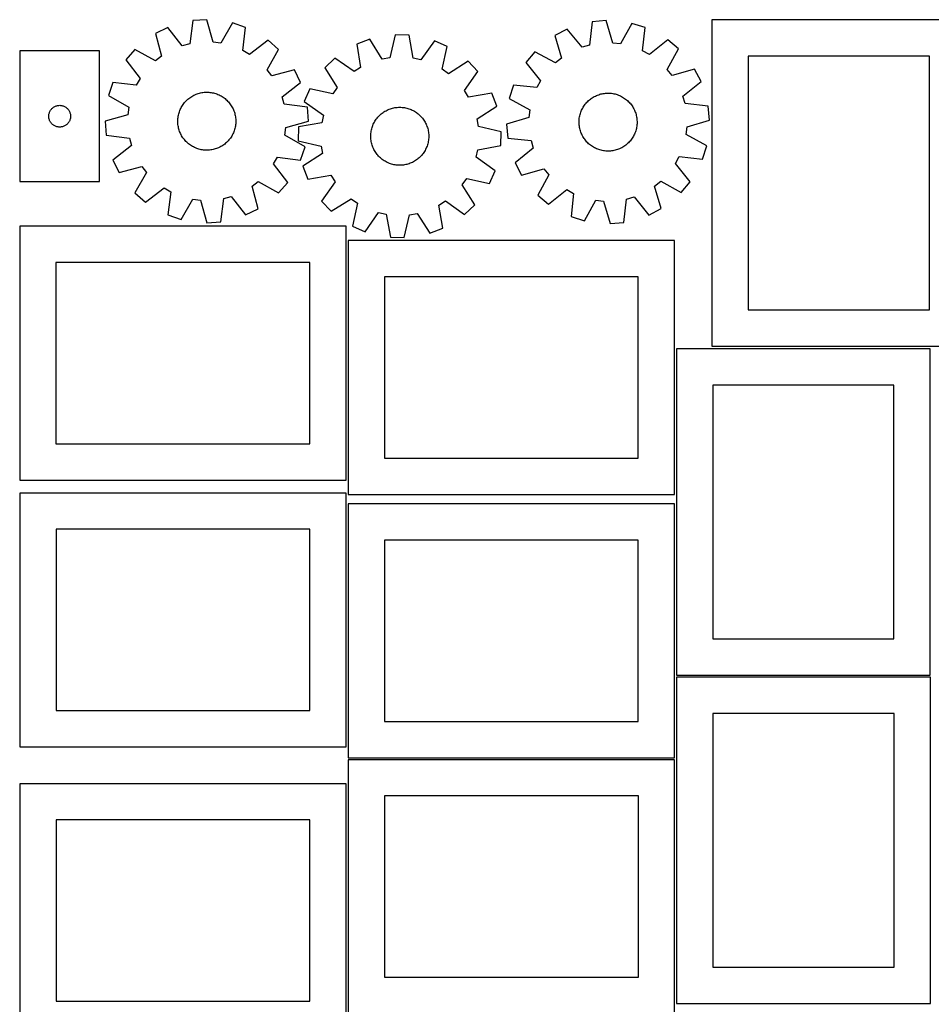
# Model space of a CAD drawing. Header units: millimetres. Extents: x 7 to 1243, y 7 to 1667.
# Tile 7 of 10: x 7 to 761, y 852 to 1667. Entities that reach past the tile are written whole.
import ezdxf

# ---------------------------------------------------------------- set-up
doc = ezdxf.new("R2010")
doc.units = ezdxf.units.MM
doc.layers.add('CUT', color=7, linetype='CONTINUOUS', true_color=0x000000)

msp = doc.modelspace()

# ---------------------------------------------------------------- linework, layer by layer
at = {"layer": 'CUT'}
for p, q in [((149.796918, 1666.099335), (147.262608, 1646.88945)), ((161.306029, 1666.890425), (149.796918, 1666.099335)), ((166.444908, 1648.207964), (161.306029, 1666.890425)), ((182.515065, 1664.166749), (172.822363, 1647.388968)), ((193.450835, 1660.493275), (182.515065, 1664.166749)), ((480.063574, 1665.096451), (477.91382, 1645.839738)), ((491.554569, 1666.117477), (480.063574, 1665.096451)), ((497.065926, 1647.541488), (491.554569, 1666.117477)), ((512.813819, 1663.818363), (503.45848, 1646.850155)), ((523.820844, 1660.364254), (512.813819, 1663.818363)), ((579.069597, 1666.712669), (579.069597, 1396.712669)), ((789.069597, 1666.712669), (579.069597, 1666.712669)), ((129.160018, 1660.499337), (118.829723, 1655.364118)), ((118.829723, 1655.364118), (123.839631, 1636.64666)), ((141.057191, 1645.205557), (129.160018, 1660.499337)), ((191.049071, 1641.266368), (193.450835, 1660.493275)), ((317.137459, 1654.352233), (312.840036, 1635.458463)), ((328.670446, 1654.077132), (317.137459, 1654.352233)), ((332.06213, 1634.999949), (328.670446, 1654.077132)), ((459.542756, 1659.084993), (449.31719, 1653.744275)), ((471.743309, 1644.032122), (459.542756, 1659.084993)), ((521.80395, 1641.093173), (523.820844, 1660.364254)), ((147.262608, 1646.88945), (141.057191, 1645.205557)), ((172.822363, 1647.388968), (166.444908, 1648.207964)), ((212.003123, 1649.86058), (196.627655, 1638.069168)), ((220.700679, 1642.281795), (212.003123, 1649.86058)), ((296.071606, 1650.681883), (285.311239, 1646.522561)), ((285.311239, 1646.522561), (288.571271, 1627.42244)), ((306.505636, 1634.354806), (296.071606, 1650.681883)), ((349.537338, 1649.406541), (338.336704, 1633.595525)), ((360.087151, 1644.738897), (349.537338, 1649.406541)), ((449.31719, 1653.744275), (454.700301, 1635.130717)), ((477.91382, 1645.839738), (471.743309, 1644.032122)), ((503.45848, 1646.850155), (497.065926, 1647.541488)), ((542.581996, 1650.104587), (527.445339, 1638.00814)), ((551.429331, 1642.7012), (542.581996, 1650.104587)), ((72.589567, 1641.024202), (6.589567, 1641.024202)), ((6.589567, 1641.024202), (6.589567, 1533.024202)), ((72.589567, 1533.024202), (72.589567, 1641.024202)), ((101.90674, 1642.292995), (94.327955, 1633.595439)), ((118.750971, 1632.716236), (101.90674, 1642.292995)), ((196.627655, 1638.069168), (191.049071, 1641.266368)), ((211.12392, 1625.437564), (220.700679, 1642.281795)), ((355.920137, 1625.815937), (360.087151, 1644.738897)), ((432.658911, 1640.337434), (425.255525, 1631.490099)), ((449.691237, 1631.099344), (432.658911, 1640.337434)), ((527.445339, 1638.00814), (521.80395, 1641.093173)), ((542.191241, 1625.668875), (551.429331, 1642.7012)), ((94.327955, 1633.595439), (106.119367, 1618.219971)), ((123.839631, 1636.64666), (118.750971, 1632.716236)), ((267.253511, 1635.070046), (258.903932, 1627.109519)), ((283.141399, 1623.978724), (267.253511, 1635.070046)), ((312.840036, 1635.458463), (306.505636, 1634.354806)), ((338.336704, 1633.595525), (332.06213, 1634.999949)), ((377.578288, 1632.43842), (361.179638, 1622.117243)), ((385.538815, 1624.08884), (377.578288, 1632.43842)), ((425.255525, 1631.490099), (437.351971, 1616.353442)), ((454.700301, 1635.130717), (449.691237, 1631.099344)), ((609.069597, 1636.712669), (609.069597, 1426.712669)), ((759.069597, 1636.712669), (609.069597, 1636.712669)), ((759.069597, 1426.712669), (759.069597, 1636.712669)), ((215.054344, 1620.348905), (211.12392, 1625.437564)), ((233.771803, 1625.358813), (215.054344, 1620.348905)), ((238.907021, 1615.028517), (233.771803, 1625.358813)), ((258.903932, 1627.109519), (269.225109, 1610.710869)), ((288.571271, 1627.42244), (283.141399, 1623.978724)), ((361.179638, 1622.117243), (355.920137, 1625.815937)), ((374.447493, 1608.200952), (385.538815, 1624.08884)), ((546.222614, 1620.659811), (542.191241, 1625.668875)), ((564.836171, 1626.042922), (546.222614, 1620.659811)), ((570.17689, 1615.817356), (564.836171, 1626.042922)), ((83.69526, 1615.04315), (80.021786, 1604.107381)), ((102.922167, 1612.641387), (83.69526, 1615.04315)), ((106.119367, 1618.219971), (102.922167, 1612.641387)), ((223.613241, 1603.131344), (238.907021, 1615.028517)), ((437.351971, 1616.353442), (434.266939, 1610.712054)), ((555.124019, 1603.616803), (570.17689, 1615.817356)), ((151.486342, 1604.793147), (152.387888, 1605.175128)), ((152.387888, 1605.175128), (153.304265, 1605.520018)), ((153.304265, 1605.520018), (154.233946, 1605.827243)), ((154.233946, 1605.827243), (155.175385, 1606.096292)), ((155.175385, 1606.096292), (156.127015, 1606.326717)), ((156.127015, 1606.326717), (157.087252, 1606.518135)), ((157.087252, 1606.518135), (158.054497, 1606.670227)), ((158.054497, 1606.670227), (159.027141, 1606.78274)), ((159.027141, 1606.78274), (160.003564, 1606.855487)), ((160.003564, 1606.855487), (160.982143, 1606.888346)), ((160.982143, 1606.888346), (161.961247, 1606.881262)), ((161.961247, 1606.881262), (162.939247, 1606.834249)), ((162.939247, 1606.834249), (163.914516, 1606.747383)), ((163.914516, 1606.747383), (164.88543, 1606.62081)), ((164.88543, 1606.62081), (165.850374, 1606.45474)), ((165.850374, 1606.45474), (166.80774, 1606.249449)), ((166.80774, 1606.249449), (167.755937, 1606.00528)), ((167.755937, 1606.00528), (168.693385, 1605.722638)), ((168.693385, 1605.722638), (169.618524, 1605.401994)), ((169.618524, 1605.401994), (170.529815, 1605.043882)), ((246.603454, 1609.618383), (241.935811, 1599.068569)), ((265.526414, 1605.451369), (246.603454, 1609.618383)), ((269.225109, 1610.710869), (265.526414, 1605.451369)), ((377.891209, 1602.77108), (374.447493, 1608.200952)), ((396.991329, 1606.031113), (377.891209, 1602.77108)), ((401.150652, 1595.270745), (396.991329, 1606.031113)), ((414.995858, 1612.728947), (411.541749, 1601.721922)), ((434.266939, 1610.712054), (414.995858, 1612.728947)), ((485.47262, 1604.84721), (486.405508, 1605.144558)), ((486.405508, 1605.144558), (487.349748, 1605.403607)), ((487.349748, 1605.403607), (488.303768, 1605.623926)), ((488.303768, 1605.623926), (489.265981, 1605.805149)), ((489.265981, 1605.805149), (490.234784, 1605.946974)), ((490.234784, 1605.946974), (491.208567, 1606.049164)), ((491.208567, 1606.049164), (492.185707, 1606.111551)), ((492.185707, 1606.111551), (493.164579, 1606.134029)), ((493.164579, 1606.134029), (494.143553, 1606.116562)), ((494.143553, 1606.116562), (495.121, 1606.059178)), ((495.121, 1606.059178), (496.095292, 1605.961973)), ((496.095292, 1605.961973), (497.06481, 1605.825109)), ((497.06481, 1605.825109), (498.027937, 1605.648814)), ((498.027937, 1605.648814), (498.983073, 1605.433381)), ((498.983073, 1605.433381), (499.928626, 1605.179169)), ((499.928626, 1605.179169), (500.863024, 1604.8866)), ((80.021786, 1604.107381), (96.799567, 1594.414679)), ((141.754335, 1596.82028), (142.338778, 1597.605851)), ((142.338778, 1597.605851), (142.954777, 1598.366929)), ((142.954777, 1598.366929), (143.601307, 1599.102248)), ((143.601307, 1599.102248), (144.277292, 1599.810584)), ((144.277292, 1599.810584), (144.981606, 1600.490758)), ((144.981606, 1600.490758), (145.713077, 1601.141638)), ((145.713077, 1601.141638), (146.470488, 1601.762141)), ((146.470488, 1601.762141), (147.252579, 1602.351234)), ((147.252579, 1602.351234), (148.058046, 1602.907936)), ((148.058046, 1602.907936), (148.88555, 1603.431321)), ((148.88555, 1603.431321), (149.733714, 1603.920517)), ((149.733714, 1603.920517), (150.601126, 1604.374711)), ((150.601126, 1604.374711), (151.486342, 1604.793147)), ((170.529815, 1605.043882), (171.42574, 1604.648898)), ((171.42574, 1604.648898), (172.304809, 1604.217698)), ((172.304809, 1604.217698), (173.165559, 1603.751002)), ((173.165559, 1603.751002), (174.006556, 1603.249585)), ((174.006556, 1603.249585), (174.826402, 1602.714283)), ((174.826402, 1602.714283), (175.623731, 1602.145986)), ((175.623731, 1602.145986), (176.397216, 1601.545639)), ((176.397216, 1601.545639), (177.14557, 1600.914243)), ((177.14557, 1600.914243), (177.867548, 1600.252848)), ((177.867548, 1600.252848), (178.561947, 1599.562555)), ((178.561947, 1599.562555), (179.227613, 1598.844513)), ((179.227613, 1598.844513), (179.863437, 1598.099917)), ((179.863437, 1598.099917), (180.46836, 1597.330006)), ((180.46836, 1597.330006), (181.041377, 1596.536062)), ((225.297134, 1596.925928), (223.613241, 1603.131344)), ((244.507019, 1594.391618), (225.297134, 1596.925928)), ((241.935811, 1599.068569), (257.746827, 1587.867935)), ((411.541749, 1601.721922), (428.509956, 1592.366583)), ((473.83107, 1596.270462), (474.423812, 1597.04979)), ((474.423812, 1597.04979), (475.047849, 1597.804292)), ((475.047849, 1597.804292), (475.702141, 1598.532712)), ((475.702141, 1598.532712), (476.385601, 1599.233839)), ((476.385601, 1599.233839), (477.097089, 1599.906505)), ((477.097089, 1599.906505), (477.835422, 1600.54959)), ((477.835422, 1600.54959), (478.599372, 1601.162025)), ((478.599372, 1601.162025), (479.387666, 1601.742789)), ((479.387666, 1601.742789), (480.198993, 1602.290917)), ((480.198993, 1602.290917), (481.032002, 1602.805496)), ((481.032002, 1602.805496), (481.885306, 1603.285669)), ((481.885306, 1603.285669), (482.757486, 1603.730638)), ((482.757486, 1603.730638), (483.64709, 1604.139661)), ((483.64709, 1604.139661), (484.552637, 1604.512059)), ((484.552637, 1604.512059), (485.47262, 1604.84721)), ((500.863024, 1604.8866), (501.78471, 1604.556162)), ((501.78471, 1604.556162), (502.692152, 1604.188405)), ((502.692152, 1604.188405), (503.583838, 1603.783941)), ((503.583838, 1603.783941), (504.458284, 1603.343443)), ((504.458284, 1603.343443), (505.314035, 1602.867643)), ((505.314035, 1602.867643), (506.149667, 1602.357335)), ((506.149667, 1602.357335), (506.963789, 1601.813367)), ((506.963789, 1601.813367), (507.755045, 1601.236646)), ((507.755045, 1601.236646), (508.52212, 1600.628129)), ((508.52212, 1600.628129), (509.263735, 1599.988832)), ((509.263735, 1599.988832), (509.978658, 1599.319817)), ((509.978658, 1599.319817), (510.665697, 1598.622198)), ((510.665697, 1598.622198), (511.32371, 1597.897136)), ((511.32371, 1597.897136), (511.9516, 1597.145838)), ((511.9516, 1597.145838), (512.548324, 1596.369555)), ((556.931635, 1597.446292), (555.124019, 1603.616803)), ((576.188348, 1595.296538), (556.931635, 1597.446292)), ((30.666564, 1588.198938), (30.7625, 1588.780015)), ((30.7625, 1588.780015), (30.896235, 1589.353573)), ((30.896235, 1589.353573), (31.067196, 1589.917157)), ((31.067196, 1589.917157), (31.274652, 1590.468353)), ((31.274652, 1590.468353), (31.517713, 1591.0048)), ((31.517713, 1591.0048), (31.795339, 1591.524202)), ((31.795339, 1591.524202), (32.106341, 1592.024334)), ((32.106341, 1592.024334), (32.449387, 1592.503055)), ((32.449387, 1592.503055), (32.823009, 1592.958314)), ((32.823009, 1592.958314), (33.225606, 1593.388163)), ((33.225606, 1593.388163), (33.655455, 1593.79076)), ((33.655455, 1593.79076), (34.110715, 1594.164382)), ((34.110715, 1594.164382), (34.589435, 1594.507429)), ((34.589435, 1594.507429), (35.089567, 1594.818431)), ((35.089567, 1594.818431), (35.608969, 1595.096057)), ((35.608969, 1595.096057), (36.145417, 1595.339118)), ((36.145417, 1595.339118), (36.696612, 1595.546573)), ((36.696612, 1595.546573), (37.260196, 1595.717534)), ((37.260196, 1595.717534), (37.833755, 1595.85127)), ((37.833755, 1595.85127), (38.414832, 1595.947206)), ((38.414832, 1595.947206), (39.000939, 1596.004932)), ((39.000939, 1596.004932), (39.589567, 1596.024202)), ((39.589567, 1596.024202), (40.178196, 1596.004932)), ((40.178196, 1596.004932), (40.764303, 1595.947206)), ((40.764303, 1595.947206), (41.34538, 1595.85127)), ((41.34538, 1595.85127), (41.918939, 1595.717534)), ((41.918939, 1595.717534), (42.482523, 1595.546573)), ((42.482523, 1595.546573), (43.033718, 1595.339118)), ((43.033718, 1595.339118), (43.570166, 1595.096057)), ((43.570166, 1595.096057), (44.089567, 1594.818431)), ((44.089567, 1594.818431), (44.5897, 1594.507429)), ((44.5897, 1594.507429), (45.06842, 1594.164382)), ((45.06842, 1594.164382), (45.52368, 1593.79076)), ((45.52368, 1593.79076), (45.953529, 1593.388163)), ((45.953529, 1593.388163), (46.356126, 1592.958314)), ((46.356126, 1592.958314), (46.729748, 1592.503055)), ((46.729748, 1592.503055), (47.072794, 1592.024334)), ((47.072794, 1592.024334), (47.383796, 1591.524202)), ((47.383796, 1591.524202), (47.661422, 1591.0048)), ((47.661422, 1591.0048), (47.904483, 1590.468353)), ((47.904483, 1590.468353), (48.111939, 1589.917157)), ((48.111939, 1589.917157), (48.2829, 1589.353573)), ((48.2829, 1589.353573), (48.416635, 1588.780015)), ((48.416635, 1588.780015), (48.512571, 1588.198938)), ((96.799567, 1594.414679), (95.980571, 1588.037223)), ((137.831559, 1587.92242), (138.056335, 1588.875399)), ((138.056335, 1588.875399), (138.319796, 1589.818418)), ((138.319796, 1589.818418), (138.621501, 1590.749905)), ((138.621501, 1590.749905), (138.96095, 1591.668311)), ((138.96095, 1591.668311), (139.337577, 1592.572108)), ((139.337577, 1592.572108), (139.750754, 1593.45979)), ((139.750754, 1593.45979), (140.199795, 1594.32988)), ((140.199795, 1594.32988), (140.683953, 1595.180931)), ((140.683953, 1595.180931), (141.20242, 1596.011525)), ((141.20242, 1596.011525), (141.754335, 1596.82028)), ((181.041377, 1596.536062), (181.581533, 1595.719407)), ((181.581533, 1595.719407), (182.087929, 1594.881398)), ((182.087929, 1594.881398), (182.559723, 1594.023432)), ((182.559723, 1594.023432), (182.996128, 1593.146936)), ((182.996128, 1593.146936), (183.39642, 1592.253369)), ((183.39642, 1592.253369), (183.759931, 1591.344218)), ((183.759931, 1591.344218), (184.086056, 1590.420997)), ((184.086056, 1590.420997), (184.374253, 1589.485242)), ((184.374253, 1589.485242), (184.624043, 1588.538511)), ((245.29811, 1582.882506), (244.507019, 1594.391618)), ((304.78146, 1588.213557), (305.519967, 1588.856442)), ((305.519967, 1588.856442), (306.284083, 1589.46867)), ((306.284083, 1589.46867), (307.072534, 1590.049221)), ((307.072534, 1590.049221), (307.884009, 1590.597129)), ((307.884009, 1590.597129), (308.717158, 1591.111482)), ((308.717158, 1591.111482), (309.570592, 1591.591425)), ((309.570592, 1591.591425), (310.442893, 1592.036157)), ((310.442893, 1592.036157), (311.332607, 1592.444939)), ((311.332607, 1592.444939), (312.238255, 1592.817091)), ((312.238255, 1592.817091), (313.158329, 1593.151994)), ((313.158329, 1593.151994), (314.091297, 1593.449089)), ((314.091297, 1593.449089), (315.035607, 1593.707882)), ((315.035607, 1593.707882), (315.989687, 1593.927943)), ((315.989687, 1593.927943), (316.951949, 1594.108905)), ((316.951949, 1594.108905), (317.920791, 1594.250467)), ((317.920791, 1594.250467), (318.894601, 1594.352394)), ((318.894601, 1594.352394), (319.871758, 1594.414516)), ((319.871758, 1594.414516), (320.850636, 1594.436729)), ((320.850636, 1594.436729), (321.829605, 1594.418996)), ((321.829605, 1594.418996), (322.807036, 1594.361348)), ((322.807036, 1594.361348), (323.781303, 1594.263879)), ((323.781303, 1594.263879), (324.750783, 1594.126753)), ((324.750783, 1594.126753), (325.713863, 1593.950197)), ((325.713863, 1593.950197), (326.66894, 1593.734505)), ((326.66894, 1593.734505), (327.614424, 1593.480036)), ((327.614424, 1593.480036), (328.548743, 1593.187215)), ((328.548743, 1593.187215), (329.47034, 1592.856527)), ((329.47034, 1592.856527), (330.377681, 1592.488524)), ((330.377681, 1592.488524), (331.269258, 1592.083818)), ((331.269258, 1592.083818), (332.143585, 1591.643083)), ((332.143585, 1591.643083), (332.999207, 1591.167052)), ((332.999207, 1591.167052), (333.834701, 1590.656518)), ((333.834701, 1590.656518), (334.648675, 1590.112329)), ((334.648675, 1590.112329), (335.439775, 1589.535393)), ((335.439775, 1589.535393), (336.206685, 1588.926669)), ((336.206685, 1588.926669), (336.948127, 1588.287171)), ((384.823575, 1584.836716), (401.150652, 1595.270745)), ((428.509956, 1592.366583), (427.818624, 1585.974029)), ((470.049014, 1588.365249), (470.322461, 1589.305421)), ((470.322461, 1589.305421), (470.634029, 1590.233656)), ((470.634029, 1590.233656), (470.9832, 1591.14841)), ((470.9832, 1591.14841), (471.369391, 1592.048161)), ((471.369391, 1592.048161), (471.79196, 1592.931411)), ((471.79196, 1592.931411), (472.250204, 1593.796689)), ((472.250204, 1593.796689), (472.743361, 1594.642557)), ((472.743361, 1594.642557), (473.270608, 1595.467606)), ((473.270608, 1595.467606), (473.83107, 1596.270462)), ((512.548324, 1596.369555), (513.112888, 1595.569578)), ((513.112888, 1595.569578), (513.644352, 1594.747239)), ((513.644352, 1594.747239), (514.141831, 1593.903907)), ((514.141831, 1593.903907), (514.604499, 1593.040985)), ((514.604499, 1593.040985), (515.031584, 1592.15991)), ((515.031584, 1592.15991), (515.422375, 1591.262147)), ((515.422375, 1591.262147), (515.776223, 1590.349192)), ((515.776223, 1590.349192), (516.092539, 1589.422564)), ((516.092539, 1589.422564), (516.370795, 1588.483805)), ((577.209373, 1583.805542), (576.188348, 1595.296538)), ((30.589567, 1587.024202), (30.608837, 1587.61283)), ((30.608837, 1586.435574), (30.589567, 1587.024202)), ((30.608837, 1587.61283), (30.666564, 1588.198938)), ((30.666564, 1585.849466), (30.608837, 1586.435574)), ((30.7625, 1585.268389), (30.666564, 1585.849466)), ((30.896235, 1584.694831), (30.7625, 1585.268389)), ((31.067196, 1584.131247), (30.896235, 1584.694831)), ((31.274652, 1583.580051), (31.067196, 1584.131247)), ((31.517713, 1583.043604), (31.274652, 1583.580051)), ((31.795339, 1582.524202), (31.517713, 1583.043604)), ((32.106341, 1582.02407), (31.795339, 1582.524202)), ((32.449387, 1581.545349), (32.106341, 1582.02407)), ((32.823009, 1581.09009), (32.449387, 1581.545349)), ((33.225606, 1580.660241), (32.823009, 1581.09009)), ((33.655455, 1580.257644), (33.225606, 1580.660241)), ((45.953529, 1580.660241), (45.52368, 1580.257644)), ((46.356126, 1581.09009), (45.953529, 1580.660241)), ((46.729748, 1581.545349), (46.356126, 1581.09009)), ((47.072794, 1582.02407), (46.729748, 1581.545349)), ((47.383796, 1582.524202), (47.072794, 1582.02407)), ((47.661422, 1583.043604), (47.383796, 1582.524202)), ((47.904483, 1583.580051), (47.661422, 1583.043604)), ((48.111939, 1584.131247), (47.904483, 1583.580051)), ((48.2829, 1584.694831), (48.111939, 1584.131247)), ((48.416635, 1585.268389), (48.2829, 1584.694831)), ((48.512571, 1585.849466), (48.416635, 1585.268389)), ((48.512571, 1588.198938), (48.570298, 1587.61283)), ((48.570298, 1586.435574), (48.512571, 1585.849466)), ((48.570298, 1587.61283), (48.589567, 1587.024202)), ((48.589567, 1587.024202), (48.570298, 1586.435574)), ((95.980571, 1588.037223), (77.29811, 1582.898345)), ((77.29811, 1582.898345), (78.089201, 1571.389233)), ((137.298738, 1583.064046), (137.325792, 1584.042802)), ((137.311629, 1582.085001), (137.298738, 1583.064046)), ((137.364442, 1581.107297), (137.311629, 1582.085001)), ((137.325792, 1584.042802), (137.392746, 1585.01964)), ((137.457091, 1580.13256), (137.364442, 1581.107297)), ((137.392746, 1585.01964), (137.499487, 1585.992934)), ((137.499487, 1585.992934), (137.64584, 1586.961065)), ((137.64584, 1586.961065), (137.831559, 1587.92242)), ((184.624043, 1588.538511), (184.835008, 1587.582378)), ((184.835008, 1587.582378), (185.006799, 1586.618437)), ((185.006799, 1586.618437), (185.139129, 1585.648291)), ((185.203474, 1580.761211), (185.096733, 1579.787917)), ((185.139129, 1585.648291), (185.231778, 1584.673554)), ((185.270428, 1581.738049), (185.203474, 1580.761211)), ((185.231778, 1584.673554), (185.284591, 1583.69585)), ((185.297482, 1582.716805), (185.270428, 1581.738049)), ((185.284591, 1583.69585), (185.297482, 1582.716805)), ((226.615649, 1577.743628), (245.29811, 1582.882506)), ((256.342402, 1581.593361), (237.26522, 1578.201677)), ((257.746827, 1587.867935), (256.342402, 1581.593361)), ((299.051633, 1580.356765), (299.474442, 1581.2399)), ((299.474442, 1581.2399), (299.93292, 1582.105055)), ((299.93292, 1582.105055), (300.426306, 1582.950789)), ((300.426306, 1582.950789), (300.953777, 1583.775695)), ((300.953777, 1583.775695), (301.514456, 1584.578399)), ((301.514456, 1584.578399), (302.107409, 1585.357566)), ((302.107409, 1585.357566), (302.73165, 1586.111899)), ((302.73165, 1586.111899), (303.38614, 1586.840142)), ((303.38614, 1586.840142), (304.069789, 1587.541084)), ((304.069789, 1587.541084), (304.78146, 1588.213557)), ((336.948127, 1588.287171), (337.662868, 1587.617962)), ((337.662868, 1587.617962), (338.349719, 1586.920157)), ((338.349719, 1586.920157), (339.007535, 1586.194917)), ((339.007535, 1586.194917), (339.635222, 1585.443449)), ((339.635222, 1585.443449), (340.231735, 1584.667004)), ((340.231735, 1584.667004), (340.796082, 1583.866874)), ((340.796082, 1583.866874), (341.327324, 1583.044391)), ((341.327324, 1583.044391), (341.824575, 1582.200925)), ((341.824575, 1582.200925), (342.287008, 1581.337877)), ((342.287008, 1581.337877), (342.713855, 1580.456686)), ((385.927231, 1578.502316), (384.823575, 1584.836716)), ((427.818624, 1585.974029), (409.242635, 1580.462673)), ((469.229823, 1582.562258), (469.267257, 1583.540672)), ((469.232329, 1581.583132), (469.229823, 1582.562258)), ((469.274771, 1580.604922), (469.232329, 1581.583132)), ((469.267257, 1583.540672), (469.344567, 1584.516745)), ((469.344567, 1584.516745), (469.461626, 1585.488852)), ((469.461626, 1585.488852), (469.618238, 1586.455376)), ((469.618238, 1586.455376), (469.814142, 1587.414707)), ((469.814142, 1587.414707), (470.049014, 1588.365249)), ((516.370795, 1588.483805), (516.610529, 1587.534478)), ((516.610529, 1587.534478), (516.811342, 1586.576162)), ((516.811342, 1586.576162), (516.972899, 1585.610452)), ((516.972899, 1585.610452), (517.094932, 1584.638957)), ((517.094932, 1584.638957), (517.177238, 1583.663293)), ((517.184752, 1580.727543), (517.107441, 1579.75147)), ((517.177238, 1583.663293), (517.219679, 1582.685083)), ((517.222185, 1581.705957), (517.184752, 1580.727543)), ((517.219679, 1582.685083), (517.222185, 1581.705957)), ((558.633384, 1578.294186), (577.209373, 1583.805542)), ((34.110715, 1579.884022), (33.655455, 1580.257644)), ((34.589435, 1579.540976), (34.110715, 1579.884022)), ((35.089567, 1579.229973), (34.589435, 1579.540976)), ((35.608969, 1578.952347), (35.089567, 1579.229973)), ((36.145417, 1578.709286), (35.608969, 1578.952347)), ((36.696612, 1578.501831), (36.145417, 1578.709286)), ((37.260196, 1578.33087), (36.696612, 1578.501831)), ((37.833755, 1578.197135), (37.260196, 1578.33087)), ((38.414832, 1578.101198), (37.833755, 1578.197135)), ((39.000939, 1578.043472), (38.414832, 1578.101198)), ((39.589567, 1578.024202), (39.000939, 1578.043472)), ((40.178196, 1578.043472), (39.589567, 1578.024202)), ((40.764303, 1578.101198), (40.178196, 1578.043472)), ((41.34538, 1578.197135), (40.764303, 1578.101198)), ((41.918939, 1578.33087), (41.34538, 1578.197135)), ((42.482523, 1578.501831), (41.918939, 1578.33087)), ((43.033718, 1578.709286), (42.482523, 1578.501831)), ((43.570166, 1578.952347), (43.033718, 1578.709286)), ((44.089567, 1579.229973), (43.570166, 1578.952347)), ((44.5897, 1579.540976), (44.089567, 1579.229973)), ((45.06842, 1579.884022), (44.5897, 1579.540976)), ((45.52368, 1580.257644), (45.06842, 1579.884022)), ((137.589421, 1579.162414), (137.457091, 1580.13256)), ((137.761212, 1578.198473), (137.589421, 1579.162414)), ((137.972177, 1577.24234), (137.761212, 1578.198473)), ((138.221967, 1576.295609), (137.972177, 1577.24234)), ((138.510164, 1575.359854), (138.221967, 1576.295609)), ((138.836289, 1574.436633), (138.510164, 1575.359854)), ((139.1998, 1573.527482), (138.836289, 1574.436633)), ((139.600092, 1572.633915), (139.1998, 1573.527482)), ((140.036497, 1571.757419), (139.600092, 1572.633915)), ((183.258643, 1573.208743), (182.845466, 1572.321061)), ((183.63527, 1574.11254), (183.258643, 1573.208743)), ((183.974719, 1575.030946), (183.63527, 1574.11254)), ((184.276424, 1575.962433), (183.974719, 1575.030946)), ((184.539885, 1576.905452), (184.276424, 1575.962433)), ((184.764661, 1577.858432), (184.539885, 1576.905452)), ((184.95038, 1578.819787), (184.764661, 1577.858432)), ((185.096733, 1579.787917), (184.95038, 1578.819787)), ((225.796653, 1571.366173), (226.615649, 1577.743628)), ((237.26522, 1578.201677), (236.990118, 1566.66869)), ((296.947195, 1571.849846), (297.024769, 1572.825898)), ((297.024769, 1572.825898), (297.142091, 1573.797974)), ((297.142091, 1573.797974), (297.298965, 1574.764455)), ((297.298965, 1574.764455), (297.49513, 1575.723733)), ((297.49513, 1575.723733), (297.730259, 1576.674211)), ((297.730259, 1576.674211), (298.003961, 1577.614308)), ((298.003961, 1577.614308), (298.31578, 1578.542459)), ((298.31578, 1578.542459), (298.665198, 1579.457119)), ((298.665198, 1579.457119), (299.051633, 1580.356765)), ((342.713855, 1580.456686), (343.104403, 1579.558818)), ((343.104403, 1579.558818), (343.458004, 1578.645768)), ((343.458004, 1578.645768), (343.774068, 1577.719054)), ((343.774068, 1577.719054), (344.05207, 1576.780219)), ((344.05207, 1576.780219), (344.291547, 1575.830827)), ((344.291547, 1575.830827), (344.4921, 1574.872457)), ((344.4921, 1574.872457), (344.653396, 1573.906704)), ((344.653396, 1573.906704), (344.775166, 1572.935175)), ((344.775166, 1572.935175), (344.857207, 1571.959489)), ((404.821002, 1574.204893), (385.927231, 1578.502316)), ((404.545901, 1562.671906), (404.821002, 1574.204893)), ((409.242635, 1580.462673), (410.263661, 1568.971677)), ((469.357076, 1579.629258), (469.274771, 1580.604922)), ((469.479109, 1578.657763), (469.357076, 1579.629258)), ((469.640666, 1577.692053), (469.479109, 1578.657763)), ((469.841479, 1576.733737), (469.640666, 1577.692053)), ((470.081213, 1575.78441), (469.841479, 1576.733737)), ((470.35947, 1574.845651), (470.081213, 1575.78441)), ((470.675785, 1573.919023), (470.35947, 1574.845651)), ((471.029633, 1573.006068), (470.675785, 1573.919023)), ((471.420425, 1572.108305), (471.029633, 1573.006068)), ((515.468809, 1573.119805), (515.082618, 1572.220054)), ((515.817979, 1574.034559), (515.468809, 1573.119805)), ((516.129547, 1574.962794), (515.817979, 1574.034559)), ((516.402994, 1575.902966), (516.129547, 1574.962794)), ((516.637866, 1576.853508), (516.402994, 1575.902966)), ((516.833771, 1577.812839), (516.637866, 1576.853508)), ((516.990383, 1578.779363), (516.833771, 1577.812839)), ((517.107441, 1579.75147), (516.990383, 1578.779363)), ((557.942052, 1571.901632), (558.633384, 1578.294186)), ((78.089201, 1571.389233), (97.299086, 1568.854923)), ((97.299086, 1568.854923), (98.982979, 1562.649507)), ((140.508291, 1570.899453), (140.036497, 1571.757419)), ((141.014687, 1570.061445), (140.508291, 1570.899453)), ((141.554843, 1569.244789), (141.014687, 1570.061445)), ((142.12786, 1568.450845), (141.554843, 1569.244789)), ((142.732783, 1567.680934), (142.12786, 1568.450845)), ((143.368607, 1566.936338), (142.732783, 1567.680934)), ((144.034272, 1566.218296), (143.368607, 1566.936338)), ((144.728672, 1565.528003), (144.034272, 1566.218296)), ((145.45065, 1564.866608), (144.728672, 1565.528003)), ((146.199004, 1564.235212), (145.45065, 1564.866608)), ((176.883143, 1564.639213), (176.125732, 1564.01871)), ((177.614614, 1565.290093), (176.883143, 1564.639213)), ((178.318928, 1565.970267), (177.614614, 1565.290093)), ((178.994913, 1566.678603), (178.318928, 1565.970267)), ((179.641443, 1567.413922), (178.994913, 1566.678603)), ((180.257442, 1568.175), (179.641443, 1567.413922)), ((180.841885, 1568.960571), (180.257442, 1568.175)), ((181.3938, 1569.769326), (180.841885, 1568.960571)), ((181.912267, 1570.599921), (181.3938, 1569.769326)), ((182.396425, 1571.450971), (181.912267, 1570.599921)), ((182.845466, 1572.321061), (182.396425, 1571.450971)), ((242.574434, 1561.673471), (225.796653, 1571.366173)), ((236.990118, 1566.66869), (255.883889, 1562.371267)), ((296.909496, 1570.871442), (296.947195, 1571.849846)), ((296.911737, 1569.892315), (296.909496, 1570.871442)), ((296.953913, 1568.914094), (296.911737, 1569.892315)), ((297.035954, 1567.938407), (296.953913, 1568.914094)), ((297.157724, 1566.966879), (297.035954, 1567.938407)), ((297.31902, 1566.001126), (297.157724, 1566.966879)), ((297.519573, 1565.042756), (297.31902, 1566.001126)), ((297.75905, 1564.093363), (297.519573, 1565.042756)), ((344.315991, 1565.14985), (344.080862, 1564.199372)), ((344.512155, 1566.109128), (344.315991, 1565.14985)), ((344.669029, 1567.075609), (344.512155, 1566.109128)), ((344.786351, 1568.047685), (344.669029, 1567.075609)), ((344.863926, 1569.023737), (344.786351, 1568.047685)), ((344.857207, 1571.959489), (344.899383, 1570.981268)), ((344.901624, 1570.002141), (344.863926, 1569.023737)), ((344.899383, 1570.981268), (344.901624, 1570.002141)), ((410.263661, 1568.971677), (429.520373, 1566.821923)), ((429.520373, 1566.821923), (431.32799, 1560.651412)), ((471.84751, 1571.22723), (471.420425, 1572.108305)), ((472.310177, 1570.364308), (471.84751, 1571.22723)), ((472.807657, 1569.520976), (472.310177, 1570.364308)), ((473.339121, 1568.698637), (472.807657, 1569.520976)), ((473.903684, 1567.89866), (473.339121, 1568.698637)), ((474.500408, 1567.122377), (473.903684, 1567.89866)), ((475.128299, 1566.371079), (474.500408, 1567.122377)), ((475.786311, 1565.646017), (475.128299, 1566.371079)), ((476.473351, 1564.948398), (475.786311, 1565.646017)), ((477.188273, 1564.279383), (476.473351, 1564.948398)), ((509.354919, 1564.36171), (508.616586, 1563.718625)), ((510.066408, 1565.034376), (509.354919, 1564.36171)), ((510.749867, 1565.735503), (510.066408, 1565.034376)), ((511.40416, 1566.463923), (510.749867, 1565.735503)), ((512.028196, 1567.218425), (511.40416, 1566.463923)), ((512.620939, 1567.997753), (512.028196, 1567.218425)), ((513.1814, 1568.800609), (512.620939, 1567.997753)), ((513.708648, 1569.625658), (513.1814, 1568.800609)), ((514.201804, 1570.471526), (513.708648, 1569.625658)), ((514.660048, 1571.336804), (514.201804, 1570.471526)), ((515.082618, 1572.220054), (514.660048, 1571.336804)), ((574.910259, 1562.546293), (557.942052, 1571.901632)), ((98.982979, 1562.649507), (83.689199, 1550.752334)), ((146.972489, 1563.634865), (146.199004, 1564.235212)), ((147.769818, 1563.066568), (146.972489, 1563.634865)), ((148.589664, 1562.531266), (147.769818, 1563.066568)), ((149.430661, 1562.029849), (148.589664, 1562.531266)), ((150.291411, 1561.563153), (149.430661, 1562.029849)), ((151.17048, 1561.131954), (150.291411, 1561.563153)), ((152.066405, 1560.736969), (151.17048, 1561.131954)), ((152.977696, 1560.378857), (152.066405, 1560.736969)), ((153.902835, 1560.058213), (152.977696, 1560.378857)), ((154.840283, 1559.775572), (153.902835, 1560.058213)), ((155.78848, 1559.531402), (154.840283, 1559.775572)), ((156.745846, 1559.326112), (155.78848, 1559.531402)), ((157.71079, 1559.160041), (156.745846, 1559.326112)), ((158.681704, 1559.033468), (157.71079, 1559.160041)), ((159.656973, 1558.946602), (158.681704, 1559.033468)), ((160.634973, 1558.899589), (159.656973, 1558.946602)), ((161.614077, 1558.892506), (160.634973, 1558.899589)), ((162.592656, 1558.925365), (161.614077, 1558.892506)), ((163.569079, 1558.998111), (162.592656, 1558.925365)), ((164.541723, 1559.110624), (163.569079, 1558.998111)), ((165.508968, 1559.262716), (164.541723, 1559.110624)), ((166.469205, 1559.454134), (165.508968, 1559.262716)), ((167.420835, 1559.684559), (166.469205, 1559.454134)), ((168.362274, 1559.953608), (167.420835, 1559.684559)), ((169.291955, 1560.260834), (168.362274, 1559.953608)), ((170.208332, 1560.605724), (169.291955, 1560.260834)), ((171.109878, 1560.987704), (170.208332, 1560.605724)), ((171.995094, 1561.40614), (171.109878, 1560.987704)), ((172.862506, 1561.860334), (171.995094, 1561.40614)), ((173.71067, 1562.349531), (172.862506, 1561.860334)), ((174.538174, 1562.872915), (173.71067, 1562.349531)), ((175.343641, 1563.429618), (174.538174, 1562.872915)), ((176.125732, 1564.01871), (175.343641, 1563.429618)), ((238.90096, 1550.737701), (242.574434, 1561.673471)), ((255.883889, 1562.371267), (256.987546, 1556.036867)), ((298.037052, 1563.154529), (297.75905, 1564.093363)), ((298.353117, 1562.227815), (298.037052, 1563.154529)), ((298.706717, 1561.314765), (298.353117, 1562.227815)), ((299.097266, 1560.416896), (298.706717, 1561.314765)), ((299.524112, 1559.535706), (299.097266, 1560.416896)), ((299.986546, 1558.672658), (299.524112, 1559.535706)), ((300.483797, 1557.829191), (299.986546, 1558.672658)), ((301.015038, 1557.006709), (300.483797, 1557.829191)), ((301.579385, 1556.206579), (301.015038, 1557.006709)), ((302.175898, 1555.430134), (301.579385, 1556.206579)), ((340.296665, 1556.295184), (339.703711, 1555.516017)), ((340.857344, 1557.097888), (340.296665, 1556.295184)), ((341.384815, 1557.922794), (340.857344, 1557.097888)), ((341.8782, 1558.768528), (341.384815, 1557.922794)), ((342.336679, 1559.633683), (341.8782, 1558.768528)), ((342.759487, 1560.516818), (342.336679, 1559.633683)), ((343.145922, 1561.416464), (342.759487, 1560.516818)), ((343.49534, 1562.331124), (343.145922, 1561.416464)), ((343.807159, 1563.259275), (343.49534, 1562.331124)), ((344.080862, 1564.199372), (343.807159, 1563.259275)), ((384.064294, 1553.005648), (385.468718, 1559.280222)), ((385.468718, 1559.280222), (404.545901, 1562.671906)), ((431.32799, 1560.651412), (416.275119, 1548.450859)), ((477.929888, 1563.640086), (477.188273, 1564.279383)), ((478.696963, 1563.031569), (477.929888, 1563.640086)), ((479.488219, 1562.454848), (478.696963, 1563.031569)), ((480.302341, 1561.91088), (479.488219, 1562.454848)), ((481.137973, 1561.400572), (480.302341, 1561.91088)), ((481.993724, 1560.924772), (481.137973, 1561.400572)), ((482.868171, 1560.484274), (481.993724, 1560.924772)), ((483.759857, 1560.07981), (482.868171, 1560.484274)), ((484.667298, 1559.712053), (483.759857, 1560.07981)), ((485.588984, 1559.381615), (484.667298, 1559.712053)), ((486.523382, 1559.089046), (485.588984, 1559.381615)), ((487.468935, 1558.834834), (486.523382, 1559.089046)), ((488.424071, 1558.619401), (487.468935, 1558.834834)), ((489.387199, 1558.443106), (488.424071, 1558.619401)), ((490.356716, 1558.306242), (489.387199, 1558.443106)), ((491.331009, 1558.209037), (490.356716, 1558.306242)), ((492.308455, 1558.151653), (491.331009, 1558.209037)), ((493.287429, 1558.134186), (492.308455, 1558.151653)), ((494.266301, 1558.156664), (493.287429, 1558.134186)), ((495.243441, 1558.219051), (494.266301, 1558.156664)), ((496.217224, 1558.321241), (495.243441, 1558.219051)), ((497.186028, 1558.463066), (496.217224, 1558.321241)), ((498.148241, 1558.644289), (497.186028, 1558.463066)), ((499.102261, 1558.864608), (498.148241, 1558.644289)), ((500.0465, 1559.123657), (499.102261, 1558.864608)), ((500.979388, 1559.421005), (500.0465, 1559.123657)), ((501.899371, 1559.756156), (500.979388, 1559.421005)), ((502.804918, 1560.128554), (501.899371, 1559.756156)), ((503.694522, 1560.537577), (502.804918, 1560.128554)), ((504.566702, 1560.982546), (503.694522, 1560.537577)), ((505.420007, 1561.462719), (504.566702, 1560.982546)), ((506.253015, 1561.977298), (505.420007, 1561.462719)), ((507.064342, 1562.525426), (506.253015, 1561.977298)), ((507.852636, 1563.10619), (507.064342, 1562.525426)), ((508.616586, 1563.718625), (507.852636, 1563.10619)), ((571.45615, 1551.539268), (574.910259, 1562.546293)), ((83.689199, 1550.752334), (88.824417, 1540.422039)), ((216.476853, 1547.56088), (219.674053, 1553.139464)), ((219.674053, 1553.139464), (238.90096, 1550.737701)), ((256.987546, 1556.036867), (240.660469, 1545.602838)), ((302.803586, 1554.678666), (302.175898, 1555.430134)), ((303.461402, 1553.953426), (302.803586, 1554.678666)), ((304.148252, 1553.255621), (303.461402, 1553.953426)), ((304.862993, 1552.586412), (304.148252, 1553.255621)), ((305.604435, 1551.946914), (304.862993, 1552.586412)), ((306.371345, 1551.33819), (305.604435, 1551.946914)), ((307.162445, 1550.761254), (306.371345, 1551.33819)), ((307.97642, 1550.217065), (307.162445, 1550.761254)), ((308.811913, 1549.706531), (307.97642, 1550.217065)), ((309.667536, 1549.2305), (308.811913, 1549.706531)), ((310.541863, 1548.789765), (309.667536, 1549.2305)), ((311.433439, 1548.385059), (310.541863, 1548.789765)), ((312.340781, 1548.017056), (311.433439, 1548.385059)), ((329.572865, 1548.056492), (328.652791, 1547.721589)), ((330.478513, 1548.428644), (329.572865, 1548.056492)), ((331.368228, 1548.837426), (330.478513, 1548.428644)), ((332.240528, 1549.282158), (331.368228, 1548.837426)), ((333.093963, 1549.762101), (332.240528, 1549.282158)), ((333.927111, 1550.276454), (333.093963, 1549.762101)), ((334.738586, 1550.824362), (333.927111, 1550.276454)), ((335.527038, 1551.404913), (334.738586, 1550.824362)), ((336.291153, 1552.017141), (335.527038, 1551.404913)), ((337.029661, 1552.660026), (336.291153, 1552.017141)), ((337.741331, 1553.332499), (337.029661, 1552.660026)), ((338.42498, 1554.033441), (337.741331, 1553.332499)), ((339.07947, 1554.761684), (338.42498, 1554.033441)), ((339.703711, 1555.516017), (339.07947, 1554.761684)), ((399.87531, 1541.805014), (384.064294, 1553.005648)), ((416.275119, 1548.450859), (421.615837, 1538.225293)), ((549.100037, 1547.914773), (552.18507, 1553.556161)), ((552.18507, 1553.556161), (571.45615, 1551.539268)), ((88.824417, 1540.422039), (107.541876, 1545.431946)), ((111.4723, 1540.343287), (101.895541, 1523.499056)), ((107.541876, 1545.431946), (111.4723, 1540.343287)), ((228.268265, 1532.185412), (216.476853, 1547.56088)), ((240.660469, 1545.602838), (244.819791, 1534.84247)), ((313.262378, 1547.686368), (312.340781, 1548.017056)), ((314.196696, 1547.393546), (313.262378, 1547.686368)), ((315.14218, 1547.139078), (314.196696, 1547.393546)), ((316.097257, 1546.923386), (315.14218, 1547.139078)), ((317.060337, 1546.74683), (316.097257, 1546.923386)), ((318.029817, 1546.609704), (317.060337, 1546.74683)), ((319.004084, 1546.512235), (318.029817, 1546.609704)), ((319.981515, 1546.454587), (319.004084, 1546.512235)), ((320.960484, 1546.436854), (319.981515, 1546.454587)), ((321.939362, 1546.459067), (320.960484, 1546.436854)), ((322.916519, 1546.521189), (321.939362, 1546.459067)), ((323.890329, 1546.623116), (322.916519, 1546.521189)), ((324.859172, 1546.764678), (323.890329, 1546.623116)), ((325.821433, 1546.94564), (324.859172, 1546.764678)), ((326.775513, 1547.165701), (325.821433, 1546.94564)), ((327.719823, 1547.424494), (326.775513, 1547.165701)), ((328.652791, 1547.721589), (327.719823, 1547.424494)), ((395.207666, 1531.2552), (399.87531, 1541.805014)), ((421.615837, 1538.225293), (440.229395, 1543.608404)), ((440.229395, 1543.608404), (444.260767, 1538.59934)), ((561.196483, 1532.778116), (549.100037, 1547.914773)), ((6.589567, 1533.024202), (72.589567, 1533.024202)), ((198.756589, 1529.134191), (203.845249, 1533.064615)), ((203.845249, 1533.064615), (220.68948, 1523.487856)), ((220.68948, 1523.487856), (228.268265, 1532.185412)), ((244.819791, 1534.84247), (263.919911, 1538.102503)), ((267.363627, 1532.672631), (256.272305, 1516.784743)), ((263.919911, 1538.102503), (267.363627, 1532.672631)), ((372.586012, 1530.162714), (376.284706, 1535.422214)), ((376.284706, 1535.422214), (395.207666, 1531.2552)), ((444.260767, 1538.59934), (435.022677, 1521.567015)), ((531.751707, 1529.137498), (536.760772, 1533.168871)), ((536.760772, 1533.168871), (553.793097, 1523.930781)), ((553.793097, 1523.930781), (561.196483, 1532.778116)), ((110.593097, 1515.920271), (125.968565, 1527.711683)), ((125.968565, 1527.711683), (131.547149, 1524.514483)), ((131.547149, 1524.514483), (129.145385, 1505.287576)), ((203.766497, 1510.416733), (198.756589, 1529.134191)), ((382.907188, 1513.764064), (372.586012, 1530.162714)), ((443.870012, 1514.163628), (459.00667, 1526.260075)), ((459.00667, 1526.260075), (464.648058, 1523.175042)), ((537.134818, 1510.52394), (531.751707, 1529.137498)), ((101.895541, 1523.499056), (110.593097, 1515.920271)), ((140.081155, 1501.614102), (149.773857, 1518.391883)), ((149.773857, 1518.391883), (156.151312, 1517.572887)), ((156.151312, 1517.572887), (161.290191, 1498.890426)), ((172.799302, 1499.681516), (175.333612, 1518.891402)), ((175.333612, 1518.891402), (181.539029, 1520.575294)), ((181.539029, 1520.575294), (193.436202, 1505.281515)), ((256.272305, 1516.784743), (264.232832, 1508.435163)), ((264.232832, 1508.435163), (280.631482, 1518.75634)), ((280.631482, 1518.75634), (285.890983, 1515.057646)), ((353.239849, 1513.451143), (358.669721, 1516.894859)), ((358.669721, 1516.894859), (374.557609, 1505.803536)), ((435.022677, 1521.567015), (443.870012, 1514.163628)), ((464.648058, 1523.175042), (462.631165, 1503.903961)), ((473.63819, 1500.449852), (482.993528, 1517.41806)), ((482.993528, 1517.41806), (489.386082, 1516.726727)), ((489.386082, 1516.726727), (494.897439, 1498.150738)), ((506.388434, 1499.171764), (508.538188, 1518.428477)), ((508.538188, 1518.428477), (514.7087, 1520.236093)), ((514.7087, 1520.236093), (526.909253, 1505.183222)), ((193.436202, 1505.281515), (203.766497, 1510.416733)), ((285.890983, 1515.057646), (281.723969, 1496.134686)), ((356.499881, 1494.351022), (353.239849, 1513.451143)), ((374.557609, 1505.803536), (382.907188, 1513.764064)), ((526.909253, 1505.183222), (537.134818, 1510.52394)), ((129.145385, 1505.287576), (140.081155, 1501.614102)), ((161.290191, 1498.890426), (172.799302, 1499.681516)), ((292.273783, 1491.467042), (303.474416, 1507.278058)), ((303.474416, 1507.278058), (309.748991, 1505.873634)), ((309.748991, 1505.873634), (313.140675, 1486.796451)), ((324.673662, 1486.521349), (328.971084, 1505.41512)), ((328.971084, 1505.41512), (335.305485, 1506.518777)), ((335.305485, 1506.518777), (345.739514, 1490.1917)), ((462.631165, 1503.903961), (473.63819, 1500.449852)), ((494.897439, 1498.150738), (506.388434, 1499.171764)), ((276.525354, 1495.966347), (6.525354, 1495.966347)), ((6.525354, 1495.966347), (6.525354, 1285.966347)), ((276.525354, 1285.966347), (276.525354, 1495.966347)), ((281.723969, 1496.134686), (292.273783, 1491.467042)), ((345.739514, 1490.1917), (356.499881, 1494.351022)), ((548.188806, 1484.072792), (278.188806, 1484.072792)), ((278.188806, 1484.072792), (278.188806, 1274.072792)), ((313.140675, 1486.796451), (324.673662, 1486.521349)), ((548.188806, 1274.072792), (548.188806, 1484.072792)), ((246.525354, 1465.966347), (36.525354, 1465.966347)), ((36.525354, 1465.966347), (36.525354, 1315.966347)), ((246.525354, 1315.966347), (246.525354, 1465.966347)), ((518.188806, 1454.072792), (308.188806, 1454.072792)), ((308.188806, 1454.072792), (308.188806, 1304.072792)), ((518.188806, 1304.072792), (518.188806, 1454.072792)), ((609.069597, 1426.712669), (759.069597, 1426.712669)), ((549.779741, 1394.526878), (549.779741, 1124.526878)), ((759.779741, 1394.526878), (549.779741, 1394.526878)), ((579.069597, 1396.712669), (789.069597, 1396.712669)), ((759.779741, 1124.526878), (759.779741, 1394.526878)), ((579.779741, 1364.526878), (579.779741, 1154.526878)), ((729.779741, 1364.526878), (579.779741, 1364.526878)), ((729.779741, 1154.526878), (729.779741, 1364.526878)), ((36.525354, 1315.966347), (246.525354, 1315.966347)), ((308.188806, 1304.072792), (518.188806, 1304.072792)), ((6.525354, 1285.966347), (276.525354, 1285.966347)), ((276.656463, 1275.175079), (6.656463, 1275.175079)), ((6.656463, 1275.175079), (6.656463, 1065.175079)), ((276.656463, 1065.175079), (276.656463, 1275.175079)), ((278.188806, 1274.072792), (548.188806, 1274.072792)), ((548.168182, 1266.181915), (278.168182, 1266.181915)), ((278.168182, 1266.181915), (278.168182, 1056.181915)), ((548.168182, 1056.181915), (548.168182, 1266.181915)), ((246.656463, 1245.175079), (36.656463, 1245.175079)), ((36.656463, 1245.175079), (36.656463, 1095.175079)), ((246.656463, 1095.175079), (246.656463, 1245.175079)), ((518.168182, 1236.181915), (308.168182, 1236.181915)), ((308.168182, 1236.181915), (308.168182, 1086.181915)), ((518.168182, 1086.181915), (518.168182, 1236.181915)), ((579.779741, 1154.526878), (729.779741, 1154.526878)), ((549.779741, 1124.526878), (759.779741, 1124.526878)), ((759.863249, 1122.832308), (549.863249, 1122.832308)), ((549.863249, 1122.832308), (549.863249, 852.832308)), ((759.863249, 852.832308), (759.863249, 1122.832308)), ((36.656463, 1095.175079), (246.656463, 1095.175079)), ((729.863249, 1092.832308), (579.863249, 1092.832308)), ((579.863249, 1092.832308), (579.863249, 882.832308)), ((729.863249, 882.832308), (729.863249, 1092.832308)), ((308.168182, 1086.181915), (518.168182, 1086.181915)), ((6.656463, 1065.175079), (276.656463, 1065.175079)), ((278.168182, 1056.181915), (548.168182, 1056.181915)), ((548.310327, 1054.558388), (278.310327, 1054.558388)), ((278.310327, 1054.558388), (278.310327, 844.558388)), ((548.310327, 844.558388), (548.310327, 1054.558388)), ((276.668542, 1034.685585), (6.668542, 1034.685585)), ((6.668542, 1034.685585), (6.668542, 824.685585)), ((276.668542, 824.685585), (276.668542, 1034.685585)), ((518.310327, 1024.558388), (308.310327, 1024.558388)), ((308.310327, 1024.558388), (308.310327, 874.558388)), ((518.310327, 874.558388), (518.310327, 1024.558388)), ((246.668542, 1004.685585), (36.668542, 1004.685585)), ((36.668542, 1004.685585), (36.668542, 854.685585)), ((246.668542, 854.685585), (246.668542, 1004.685585)), ((579.863249, 882.832308), (729.863249, 882.832308)), ((308.310327, 874.558388), (518.310327, 874.558388)), ((36.668542, 854.685585), (246.668542, 854.685585)), ((549.863249, 852.832308), (759.863249, 852.832308))]:
    msp.add_line(p, q, dxfattribs=at)

doc.saveas('drawing.dxf')
